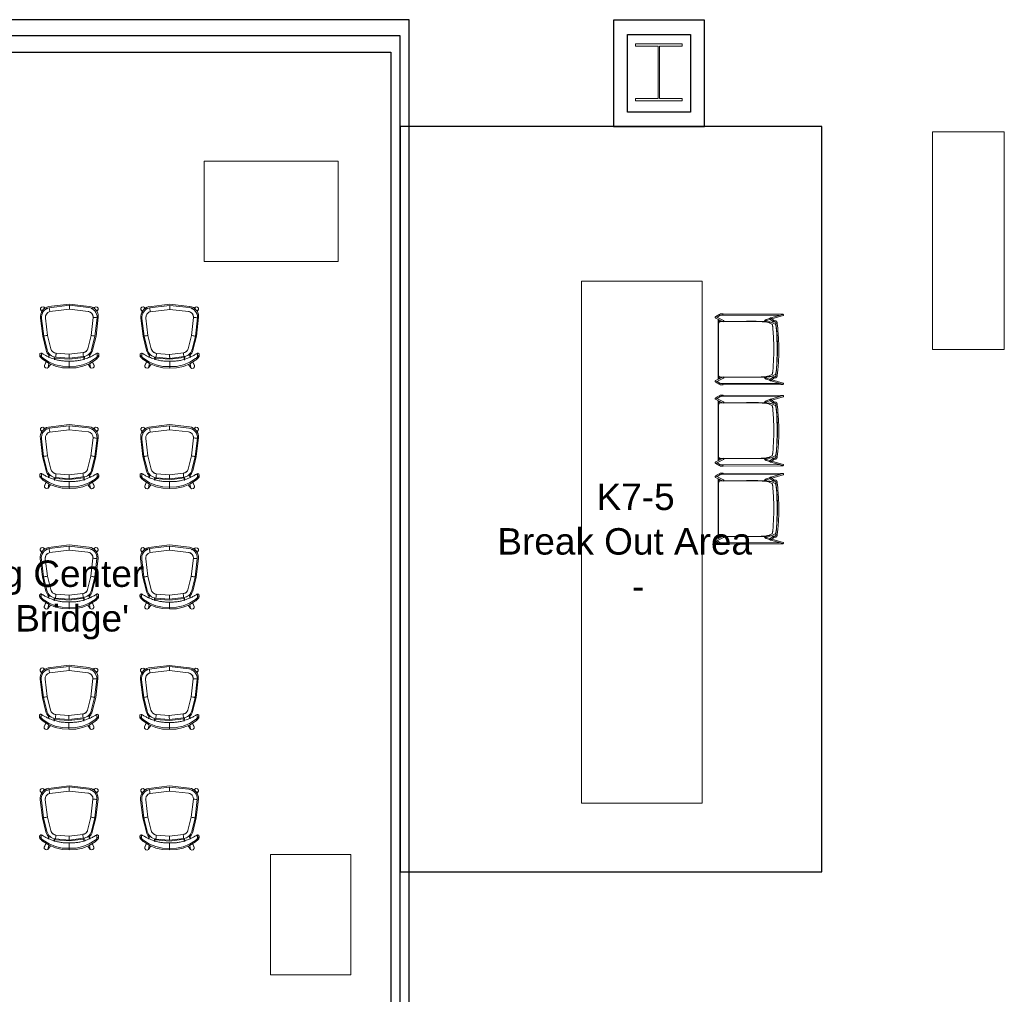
# Model space of a CAD drawing. Header units: inches. Extents: x -1 to 4727, y -3 to 1727.
# Tile 55 of 163: x 2351 to 2645, y 286 to 578. Entities that reach past the tile are written whole.
import ezdxf

# ---------------------------------------------------------------- set-up
doc = ezdxf.new("R2010")
doc.units = ezdxf.units.IN
doc.header["$LTSCALE"] = 42
doc.header["$MEASUREMENT"] = 0
doc.layers.get('0').update_dxf_attribs({"linetype": 'CONTINUOUS'})
for name, color, linetype in [('I-FURN', 8, 'CONTINUOUS'), ('I-FURN-CHAR', 9, 'CONTINUOUS'), ('I-FURN-CONF', 9, 'CONTINUOUS'), ('I-WALL', 8, 'CONTINUOUS'), ('Room Names & IDs', 7, 'CONTINUOUS'), ('S-COLS', 7, 'CONTINUOUS'), ('triLabelLayer', 7, 'CONTINUOUS'), ('triSpaceLayer', 7, 'CONTINUOUS')]:
    doc.layers.add(name, color=color, linetype=linetype)
doc.styles.add('PDF Helvetica', font='Helvetica.ttf')
doc.styles.get("Standard").update_dxf_attribs({"font": 'romans.shx'})

# ---------------------------------------------------------------- blocks, each defined once
blk = doc.blocks.new('Hightower_Alo_Counter_Stool - Hightower_Alo_Counter_Stool-V271-FURNITURE PLAN - FLOOR 09 - EAST')
at = {"lineweight": 9}
for p, q in [((-10.64, 9.41), (-10.64, 8.94)), ((-10.64, 8.94), (-10.55, -8.36)), ((-10.42, 10.05), (-10.52, 9.88)), ((-10.06, 10.69), (-10.42, 10.05)), ((-10.42, 10.05), (-10.14, 9.89)), ((-10.36, 10.01), (-10.42, 10.05)), ((-10.26, 8.94), (-10.36, 8.94)), ((-10.24, 9.95), (-10.33, 9.99)), ((-10.26, 8.94), (-10.26, 9.41)), ((-10.17, -7.92), (-10.26, 8.94)), ((-10.1, 9.86), (-10.24, 9.95)), ((-10.19, 9.7), (-10.1, 9.86)), ((-10.1, 9.86), (-9.73, 10.5)), ((-9.71, 11.05), (-9.71, 11.04)), ((-9.7, 11.02), (-8.58, 8.77)), ((-8.93, 10.31), (-9.36, 11.18)), ((9.02, 10.39), (-9.02, 10.39)), ((-8.24, 8.93), (-8.92, 10.29)), ((-8.8, 10.05), (-8.22, 10.05)), ((-8.35, 8.99), (-8.35, 9.76)), ((-7.77, 10.26), (-7.85, 10.26)), ((7.85, 10.26), (7.77, 10.26)), ((8.22, 10.05), (8.8, 10.05)), ((8.92, 10.29), (8.24, 8.93)), ((8.35, 9.76), (8.35, 8.99)), ((8.58, 8.77), (9.7, 11.02)), ((9.36, 11.18), (8.93, 10.31)), ((9.71, 11.04), (9.71, 11.05)), ((9.73, 10.5), (10.1, 9.86)), ((10.42, 10.05), (10.06, 10.69)), ((10.24, 9.95), (10.1, 9.86)), ((10.1, 9.86), (10.19, 9.7)), ((10.14, 9.89), (10.42, 10.05)), ((10.26, 8.94), (10.17, -7.92)), ((10.33, 9.99), (10.24, 9.95)), ((10.26, 9.41), (10.26, 8.94)), ((10.36, 8.94), (10.26, 8.94)), ((10.42, 10.05), (10.36, 10.01)), ((10.52, 9.88), (10.42, 10.05)), ((10.55, -8.36), (10.64, 8.94)), ((10.64, 8.94), (10.64, 9.41)), ((-9.44, -5.31), (-10.46, -8.92)), ((-10.09, -9.02), (-9.14, -5.63)), ((-9.39, -5.2), (-9.42, -5.27)), ((-8.94, -4.04), (-9.36, -5.18)), ((-9.35, -5.41), (-9.34, -5.42)), ((-9.34, -5.42), (-8.54, -6.31)), ((-9.06, -5.18), (-9.06, -5.16)), ((-8.26, -6.06), (-9.06, -5.17)), ((-9.02, -5.23), (-8.62, -4.16)), ((9.06, -5.17), (8.26, -6.06)), ((8.54, -6.31), (9.34, -5.42)), ((8.62, -4.16), (9.01, -5.22)), ((9.36, -5.18), (8.94, -4.04)), ((9.06, -5.16), (9.06, -5.18)), ((9.14, -5.63), (10.09, -9.02)), ((9.34, -5.42), (9.35, -5.41)), ((9.42, -5.27), (9.39, -5.2)), ((10.46, -8.92), (9.44, -5.31)), ((-8.57, -6.26), (-8.57, -6.27)), ((-8.56, -6.37), (-8.56, -6.4)), ((-8.56, -6.4), (-8.52, -6.77)), ((-8.22, -6.12), (-8.23, -6.11)), ((-8.18, -6.37), (-8.19, -6.33)), ((-8.15, -6.73), (-8.18, -6.37)), ((-7.87, -7.24), (-7.76, -7.25)), ((-7.72, -6.88), (-7.83, -6.87)), ((-7.71, -7.25), (-7.67, -6.88)), ((-7.71, -7.25), (-6.28, -7.4)), ((-7.65, -6.88), (-7.69, -6.88)), ((-7.69, -7.26), (-7.65, -7.26)), ((-6.24, -7.03), (-7.67, -6.88)), ((-7.65, -6.91), (-7.65, -6.99)), ((-7.65, -7.13), (-7.65, -7.17)), ((-7.65, -7.17), (-7.65, -7.21)), ((7.67, -6.88), (6.24, -7.03)), ((6.28, -7.4), (7.71, -7.25)), ((7.69, -6.88), (7.65, -6.88)), ((7.65, -6.99), (7.65, -6.91)), ((7.65, -7.17), (7.65, -7.13)), ((7.65, -7.21), (7.65, -7.17)), ((7.65, -7.26), (7.69, -7.26)), ((7.67, -6.88), (7.71, -7.25)), ((7.83, -6.87), (7.72, -6.88)), ((7.76, -7.25), (7.87, -7.24)), ((8.18, -6.37), (8.15, -6.73)), ((8.19, -6.33), (8.18, -6.37)), ((8.23, -6.11), (8.22, -6.12)), ((8.52, -6.77), (8.56, -6.4)), ((8.56, -6.4), (8.56, -6.37)), ((8.57, -6.27), (8.57, -6.26)), ((-10.14, -9.09), (-10.13, -9.08)), ((10.13, -9.08), (10.14, -9.09))]:
    blk.add_line(p, q, dxfattribs=at)
at = {"lineweight": 9, "flags": 128}
for points in [[(-10.52, 9.88), (-10.54, 9.85), (-10.55, 9.81), (-10.57, 9.78), (-10.58, 9.75), (-10.59, 9.71), (-10.6, 9.67), (-10.61, 9.64), (-10.62, 9.6), (-10.63, 9.56), (-10.63, 9.53), (-10.64, 9.49), (-10.64, 9.45), (-10.64, 9.41), (-10.64, 9.41)], [(-10.26, 9.41), (-10.26, 9.44), (-10.26, 9.46), (-10.26, 9.48), (-10.26, 9.5), (-10.25, 9.53), (-10.25, 9.55), (-10.24, 9.57), (-10.24, 9.59), (-10.23, 9.61), (-10.22, 9.63), (-10.21, 9.65), (-10.2, 9.67), (-10.19, 9.69), (-10.19, 9.7)], [(-9.45, 11.27), (-9.52, 11.3), (-9.58, 11.3), (-9.62, 11.28), (-9.65, 11.27), (-9.67, 11.26), (-9.68, 11.25), (-9.69, 11.23), (-9.7, 11.22), (-9.71, 11.21), (-9.72, 11.2), (-9.73, 11.19), (-9.74, 11.18), (-9.75, 11.17), (-9.76, 11.16), (-9.77, 11.15), (-9.78, 11.13), (-9.79, 11.12), (-9.8, 11.1), (-9.81, 11.09), (-9.82, 11.07), (-9.83, 11.06), (-9.84, 11.04), (-9.85, 11.02), (-9.87, 11), (-9.88, 10.99), (-9.89, 10.97), (-9.9, 10.95), (-9.91, 10.93), (-9.93, 10.91), (-9.94, 10.89), (-9.95, 10.87), (-9.97, 10.85), (-9.98, 10.83), (-9.99, 10.8), (-10, 10.78), (-10.02, 10.76), (-10.03, 10.74), (-10.04, 10.72), (-10.05, 10.69), (-10.06, 10.69)], [(-9.58, 10.76), (-9.59, 10.74), (-9.6, 10.73), (-9.61, 10.71), (-9.62, 10.69), (-9.64, 10.67), (-9.65, 10.65), (-9.66, 10.63), (-9.67, 10.61), (-9.68, 10.59), (-9.7, 10.57), (-9.71, 10.55), (-9.72, 10.52), (-9.73, 10.5)], [(-9.45, 11.27), (-9.38, 11.22), (-9.36, 11.17)], [(-8.34, 9.02), (-8.34, 9.02), (-8.34, 9.02), (-8.33, 9.02), (-8.33, 9.02), (-8.32, 9.02), (-8.32, 9.02), (-8.31, 9.02), (-8.3, 9.02), (-8.3, 9.02)], [(-8.28, 9.76), (-8.28, 8.18), (-8.28, 6.61)], [(8.28, 6.61), (8.28, 8.18), (8.28, 9.76)], [(8.34, 9.02), (8.34, 9.02), (8.34, 9.02), (8.33, 9.02), (8.33, 9.02), (8.32, 9.02), (8.32, 9.02), (8.31, 9.02), (8.3, 9.02), (8.3, 9.02)], [(9.45, 11.27), (9.38, 11.22), (9.36, 11.17)], [(9.45, 11.27), (9.52, 11.3), (9.58, 11.3), (9.62, 11.28), (9.65, 11.27), (9.67, 11.26), (9.68, 11.25), (9.69, 11.23), (9.7, 11.22), (9.71, 11.21), (9.72, 11.2), (9.73, 11.19), (9.74, 11.18), (9.75, 11.17), (9.76, 11.16), (9.77, 11.15), (9.78, 11.13), (9.79, 11.12), (9.8, 11.1), (9.81, 11.09), (9.82, 11.07), (9.83, 11.06), (9.84, 11.04), (9.85, 11.02), (9.87, 11), (9.88, 10.99), (9.89, 10.97), (9.9, 10.95), (9.91, 10.93), (9.93, 10.91), (9.94, 10.89), (9.95, 10.87), (9.97, 10.85), (9.98, 10.83), (9.99, 10.8), (10, 10.78), (10.02, 10.76), (10.03, 10.74), (10.04, 10.72), (10.05, 10.69), (10.06, 10.69)], [(9.58, 10.76), (9.59, 10.74), (9.6, 10.73), (9.61, 10.71), (9.62, 10.69), (9.64, 10.67), (9.65, 10.65), (9.66, 10.63), (9.67, 10.61), (9.68, 10.59), (9.7, 10.57), (9.71, 10.55), (9.72, 10.52), (9.73, 10.5)], [(10.19, 9.7), (10.2, 9.68), (10.21, 9.66), (10.22, 9.64), (10.23, 9.61), (10.24, 9.59), (10.24, 9.57), (10.25, 9.55), (10.25, 9.53), (10.26, 9.51), (10.26, 9.48), (10.26, 9.46), (10.26, 9.44), (10.26, 9.42), (10.26, 9.41)], [(10.64, 9.41), (10.64, 9.45), (10.64, 9.49), (10.63, 9.53), (10.63, 9.56), (10.62, 9.6), (10.61, 9.64), (10.6, 9.67), (10.59, 9.71), (10.58, 9.74), (10.57, 9.78), (10.55, 9.81), (10.54, 9.85), (10.52, 9.88), (10.52, 9.88)], [(-8.58, 8.77), (-8.54, 8.72), (-8.51, 8.7), (-8.49, 8.68), (-8.47, 8.67), (-8.46, 8.67), (-8.45, 8.66), (-8.44, 8.66), (-8.43, 8.66), (-8.42, 8.66), (-8.41, 8.65), (-8.4, 8.65), (-8.39, 8.65), (-8.38, 8.65), (-8.37, 8.65), (-8.35, 8.65), (-8.34, 8.64), (-8.33, 8.64), (-8.32, 8.64), (-8.31, 8.64), (-8.3, 8.64)], [(-8.37, -0.49), (-8.37, 1.87), (-8.36, 4.24), (-8.36, 6.61)], [(-8.36, 6.61), (-8.35, 8.18), (-8.35, 8.65)], [(-8.28, 6.61), (-8.29, 4.22), (-8.3, 1.84), (-8.3, -0.54)], [(8.3, -0.54), (8.3, 1.84), (8.29, 4.22), (8.28, 6.61)], [(8.58, 8.77), (8.54, 8.72), (8.51, 8.7), (8.49, 8.68), (8.47, 8.67), (8.46, 8.67), (8.45, 8.66), (8.44, 8.66), (8.43, 8.66), (8.42, 8.66), (8.41, 8.65), (8.4, 8.65), (8.39, 8.65), (8.38, 8.65), (8.37, 8.65), (8.35, 8.65), (8.34, 8.64), (8.33, 8.64), (8.32, 8.64), (8.31, 8.64), (8.3, 8.64)], [(8.35, 8.65), (8.35, 8.18), (8.36, 6.61)], [(8.36, 6.61), (8.36, 4.24), (8.37, 1.87), (8.37, -0.49)], [(-9.21, -5.1), (-9.31, -5.12), (-9.36, -5.16), (-9.38, -5.2), (-9.39, -5.2)], [(-9.21, -5.1), (-9.12, -5.12), (-9.07, -5.16), (-9.06, -5.16)], [(-8.31, -3.38), (-8.35, -3.4), (-8.39, -3.42), (-8.43, -3.44), (-8.47, -3.46), (-8.51, -3.49), (-8.55, -3.52), (-8.59, -3.55), (-8.62, -3.58), (-8.66, -3.61), (-8.69, -3.64), (-8.72, -3.68), (-8.75, -3.71), (-8.78, -3.75), (-8.81, -3.79), (-8.84, -3.83), (-8.86, -3.87), (-8.88, -3.91), (-8.9, -3.95), (-8.92, -3.99), (-8.94, -4.03), (-8.94, -4.04)], [(-8.62, -4.16), (-8.61, -4.13), (-8.6, -4.1), (-8.58, -4.07), (-8.57, -4.04), (-8.55, -4.02), (-8.53, -3.99), (-8.51, -3.96), (-8.49, -3.93), (-8.47, -3.91), (-8.45, -3.88), (-8.43, -3.86), (-8.4, -3.84), (-8.38, -3.82), (-8.35, -3.8), (-8.32, -3.78), (-8.3, -3.76)], [(8.29, -3.75), (8.32, -3.77), (8.34, -3.79), (8.37, -3.81), (8.4, -3.83), (8.42, -3.86), (8.44, -3.88), (8.47, -3.9), (8.49, -3.93), (8.51, -3.95), (8.53, -3.98), (8.55, -4.01), (8.56, -4.04), (8.58, -4.07), (8.59, -4.1), (8.61, -4.13), (8.62, -4.16), (8.62, -4.16)], [(8.94, -4.04), (8.93, -4), (8.91, -3.96), (8.89, -3.92), (8.87, -3.87), (8.84, -3.83), (8.82, -3.8), (8.79, -3.76), (8.76, -3.72), (8.73, -3.68), (8.7, -3.65), (8.67, -3.62), (8.63, -3.58), (8.6, -3.55), (8.56, -3.52), (8.52, -3.5), (8.48, -3.47), (8.44, -3.44), (8.4, -3.42), (8.36, -3.4), (8.32, -3.38)], [(9.21, -5.1), (9.12, -5.12), (9.07, -5.16), (9.06, -5.16)], [(9.21, -5.1), (9.31, -5.12), (9.36, -5.16), (9.38, -5.2), (9.39, -5.2)], [(-10.29, -9.17), (-10.36, -9.16), (-10.41, -9.13), (-10.44, -9.1), (-10.46, -9.08), (-10.47, -9.06), (-10.48, -9.04), (-10.48, -9.02), (-10.49, -9.01), (-10.49, -8.99), (-10.5, -8.98), (-10.5, -8.97), (-10.5, -8.95), (-10.51, -8.94), (-10.51, -8.92), (-10.51, -8.9), (-10.52, -8.89), (-10.52, -8.87), (-10.52, -8.85), (-10.52, -8.83), (-10.52, -8.81), (-10.53, -8.79), (-10.53, -8.77), (-10.53, -8.75), (-10.53, -8.73), (-10.53, -8.71), (-10.54, -8.69), (-10.54, -8.66), (-10.54, -8.64), (-10.54, -8.62), (-10.54, -8.59), (-10.54, -8.57), (-10.54, -8.54), (-10.54, -8.52), (-10.54, -8.49), (-10.54, -8.47), (-10.55, -8.44), (-10.55, -8.42), (-10.55, -8.39), (-10.55, -8.37), (-10.55, -8.36)], [(-8.57, -6.25), (-8.57, -6.26), (-8.57, -6.26), (-8.57, -6.27), (-8.57, -6.28), (-8.57, -6.29), (-8.57, -6.31), (-8.56, -6.32), (-8.56, -6.34), (-8.56, -6.36), (-8.56, -6.37)], [(-8.52, -6.77), (-8.52, -6.79), (-8.51, -6.82), (-8.5, -6.84), (-8.49, -6.87), (-8.48, -6.89), (-8.47, -6.92), (-8.46, -6.94), (-8.45, -6.96), (-8.43, -6.98), (-8.41, -7), (-8.4, -7.02), (-8.38, -7.03), (-8.36, -7.05), (-8.34, -7.07), (-8.32, -7.08), (-8.3, -7.1), (-8.28, -7.11), (-8.26, -7.12), (-8.23, -7.14), (-8.21, -7.15), (-8.19, -7.16), (-8.16, -7.17), (-8.14, -7.18), (-8.11, -7.19), (-8.09, -7.2), (-8.06, -7.2), (-8.04, -7.21), (-8.01, -7.22), (-7.98, -7.22), (-7.96, -7.23), (-7.93, -7.23), (-7.9, -7.24), (-7.88, -7.24), (-7.87, -7.24)], [(-8.22, -6.12), (-8.22, -6.14), (-8.21, -6.16), (-8.21, -6.17), (-8.2, -6.19), (-8.2, -6.21), (-8.2, -6.23), (-8.2, -6.24), (-8.19, -6.26), (-8.19, -6.28), (-8.19, -6.31), (-8.19, -6.33), (-8.19, -6.33)], [(-8.15, -6.73), (-8.15, -6.73), (-8.15, -6.73), (-8.15, -6.73), (-8.15, -6.73), (-8.14, -6.74), (-8.14, -6.74), (-8.14, -6.74), (-8.14, -6.75), (-8.13, -6.75), (-8.13, -6.75), (-8.12, -6.76), (-8.12, -6.77), (-8.11, -6.77), (-8.1, -6.78), (-8.09, -6.78), (-8.08, -6.79), (-8.07, -6.8), (-8.06, -6.8), (-8.05, -6.81), (-8.04, -6.81), (-8.02, -6.82), (-8.01, -6.83), (-8, -6.83), (-7.98, -6.84), (-7.96, -6.84), (-7.95, -6.85), (-7.93, -6.85), (-7.91, -6.85), (-7.9, -6.86), (-7.88, -6.86), (-7.86, -6.86), (-7.84, -6.87), (-7.83, -6.87)], [(-7.76, -7.25), (-7.74, -7.25), (-7.73, -7.25), (-7.71, -7.26), (-7.7, -7.26), (-7.69, -7.26)], [(-7.72, -6.88), (-7.71, -6.88), (-7.7, -6.88), (-7.7, -6.88), (-7.69, -6.88), (-7.69, -6.88)], [(-6.28, -7.4), (-3.88, -7.6), (-1.48, -7.71), (0.93, -7.72), (3.33, -7.64), (5.74, -7.46), (6.28, -7.4)], [(6.24, -7.03), (3.86, -7.23), (1.47, -7.34), (-0.92, -7.35), (-3.31, -7.26), (-5.7, -7.08), (-6.24, -7.03)], [(7.72, -6.88), (7.71, -6.88), (7.7, -6.88), (7.7, -6.88), (7.69, -6.88), (7.69, -6.88)], [(7.76, -7.25), (7.74, -7.25), (7.73, -7.25), (7.71, -7.26), (7.7, -7.26), (7.69, -7.26)], [(8.15, -6.73), (8.15, -6.73), (8.15, -6.73), (8.15, -6.73), (8.15, -6.73), (8.14, -6.74), (8.14, -6.74), (8.14, -6.74), (8.14, -6.75), (8.13, -6.75), (8.13, -6.75), (8.12, -6.76), (8.12, -6.77), (8.11, -6.77), (8.1, -6.78), (8.09, -6.78), (8.08, -6.79), (8.07, -6.8), (8.06, -6.8), (8.05, -6.81), (8.04, -6.81), (8.02, -6.82), (8.01, -6.83), (8, -6.83), (7.98, -6.84), (7.96, -6.84), (7.95, -6.85), (7.93, -6.85), (7.91, -6.85), (7.9, -6.86), (7.88, -6.86), (7.86, -6.86), (7.84, -6.87), (7.83, -6.87)], [(8.52, -6.77), (8.52, -6.79), (8.51, -6.82), (8.5, -6.84), (8.49, -6.87), (8.48, -6.89), (8.47, -6.92), (8.46, -6.94), (8.45, -6.96), (8.43, -6.98), (8.41, -7), (8.4, -7.02), (8.38, -7.03), (8.36, -7.05), (8.34, -7.07), (8.32, -7.08), (8.3, -7.1), (8.28, -7.11), (8.26, -7.12), (8.23, -7.14), (8.21, -7.15), (8.19, -7.16), (8.16, -7.17), (8.14, -7.18), (8.11, -7.19), (8.09, -7.2), (8.06, -7.2), (8.04, -7.21), (8.01, -7.22), (7.98, -7.22), (7.96, -7.23), (7.93, -7.23), (7.9, -7.24), (7.88, -7.24), (7.87, -7.24)], [(8.22, -6.12), (8.22, -6.14), (8.21, -6.16), (8.21, -6.17), (8.2, -6.19), (8.2, -6.21), (8.2, -6.23), (8.2, -6.24), (8.19, -6.26), (8.19, -6.28), (8.19, -6.31), (8.19, -6.33), (8.19, -6.33)], [(8.57, -6.25), (8.57, -6.26), (8.57, -6.26), (8.57, -6.27), (8.57, -6.28), (8.57, -6.29), (8.57, -6.31), (8.56, -6.32), (8.56, -6.34), (8.56, -6.36), (8.56, -6.37)], [(10.29, -9.17), (10.36, -9.16), (10.41, -9.13), (10.44, -9.1), (10.46, -9.08), (10.47, -9.06), (10.48, -9.04), (10.48, -9.02), (10.49, -9.01), (10.49, -8.99), (10.5, -8.98), (10.5, -8.97), (10.5, -8.95), (10.51, -8.94), (10.51, -8.92), (10.51, -8.9), (10.52, -8.89), (10.52, -8.87), (10.52, -8.85), (10.52, -8.83), (10.52, -8.81), (10.53, -8.79), (10.53, -8.77), (10.53, -8.75), (10.53, -8.73), (10.53, -8.71), (10.54, -8.69), (10.54, -8.66), (10.54, -8.64), (10.54, -8.62), (10.54, -8.59), (10.54, -8.57), (10.54, -8.54), (10.54, -8.52), (10.54, -8.49), (10.54, -8.47), (10.55, -8.44), (10.55, -8.42), (10.55, -8.39), (10.55, -8.37), (10.55, -8.36)], [(-10.29, -9.17), (-10.22, -9.16), (-10.17, -9.13), (-10.14, -9.1), (-10.14, -9.09)], [(10.29, -9.17), (10.22, -9.16), (10.17, -9.13), (10.14, -9.1), (10.14, -9.09)]]:
    blk.add_lwpolyline(points, dxfattribs=at)
at = {"lineweight": 9}
for centre, major_axis, ratio, start_param, end_param in [((-10.45, 8.94), (0.187, 0.001), 0.000559, 3.141593, 3.245089), ((-10.45, 8.94), (0.187, 0.001), 0.000559, 3.768688, 4.292287), ((-10.45, 8.94), (0.187, 0.001), 0.000559, 5.077685, 5.339484), ((-10.45, 8.94), (0.187, 0.001), 0.000559, 6.124882, 6.386682), ((-9.53, 11.1), (0.177, 0.061), 0.992906, 1.505118, 2.814115), ((-9.53, 11.1), (0.168, 0.084), 0.994858, 2.156432, 2.68003), ((-9.53, 11.1), (0.168, 0.084), 0.994858, 2.68003, 3.203629), ((-9.53, 11.1), (0.177, 0.061), 0.992906, 3.075914, 3.337714), ((-9.53, 11.1), (0.168, 0.084), 0.994858, 0.323836, 1.632833), ((9.53, 11.1), (-0.168, 0.084), 0.994858, 4.650352, 5.69755), ((9.53, 11.1), (-0.177, 0.061), 0.992906, 3.46907, 4.778067), ((9.53, 11.1), (-0.168, 0.084), 0.994858, 3.603155, 4.126754), ((9.53, 11.1), (-0.168, 0.084), 0.994858, 3.079556, 3.603155), ((9.53, 11.1), (-0.177, 0.061), 0.992906, 2.945472, 3.207271), ((10.45, 8.94), (-0.187, 0.001), 0.000559, 6.179689, 6.441488), ((10.45, 8.94), (-0.187, 0.001), 0.000559, 0.943701, 1.2055), ((10.45, 8.94), (-0.187, 0.001), 0.000559, 1.990899, 2.514497), ((10.45, 8.94), (-0.187, 0.001), 0.000559, 3.038096, 3.141593), ((-9.26, -5.36), (-0.18, 0.051), 0.988411, 0.010163, 0.271962), ((-9.26, -5.36), (-0.18, 0.051), 0.988411, 0.271962, 1.842759), ((-9.26, -5.36), (-0.165, 0.089), 0.989077, 5.999821, 6.52342), ((-9.26, -5.36), (-0.18, 0.051), 0.988411, 5.769749, 6.283185), ((-9.2, -5.3), (0.139, 0.125), 0.993857, 0.055785, 2.411979), ((-9.2, -5.3), (0.139, 0.125), 0.993857, 2.411979, 3.197377), ((-9.2, -5.3), (0.142, 0.122), 0.994097, 2.952676, 3.214475), ((9.2, -5.3), (-0.139, 0.125), 0.993857, 3.871206, 6.227401), ((9.26, -5.36), (0.18, 0.051), 0.988411, 4.440427, 6.011223), ((9.2, -5.3), (-0.139, 0.125), 0.993857, 3.085808, 3.871206), ((9.2, -5.3), (-0.142, 0.122), 0.994097, 3.06871, 3.330509), ((9.26, -5.36), (0.165, 0.089), 0.989077, 6.042951, 6.56655), ((9.26, -5.36), (0.18, 0.051), 0.988411, 0, 0.513436), ((9.26, -5.36), (0.18, 0.051), 0.988411, 6.011223, 6.273022), ((-8.4, -6.18), (0.139, 0.125), 0.993857, 0, 2.411979), ((-8.4, -6.18), (0.139, 0.125), 0.993857, 2.411979, 3.141593), ((-8.4, -6.18), (0.173, 0.073), 0.988515, 2.998862, 3.52246), ((-8.37, -6.38), (0.187, 0.017), 0.830705, 1.987348, 3.296345), ((-8.37, -6.38), (0.187, 0.019), 0.830378, 6.200126, 9.341719), ((-8.37, -6.38), (0.187, 0.019), 0.830378, 3.058533, 3.320333), ((-8.37, -6.38), (0.187, 0.017), 0.830705, 5.914339, 7.223336), ((-8.4, -6.18), (0.139, 0.125), 0.993857, 5.553572, 6.077171), ((-8.4, -6.18), (0.173, 0.073), 0.988515, 5.616855, 6.140454), ((-8.4, -6.18), (0.139, 0.125), 0.993857, 5.291773, 5.553572), ((-8.37, -6.38), (0.187, 0.019), 0.830378, 5.938327, 6.200126), ((8.37, -6.38), (-0.187, 0.017), 0.830705, 5.343034, 6.652031), ((8.37, -6.38), (-0.187, 0.019), 0.830378, 3.224652, 6.366245), ((8.37, -6.38), (-0.187, 0.019), 0.830378, 0.083059, 0.344859), ((8.4, -6.18), (-0.139, 0.125), 0.993857, 3.871206, 7.012799), ((8.4, -6.18), (-0.173, 0.073), 0.988515, 0.142731, 0.66633), ((8.4, -6.18), (-0.139, 0.125), 0.993857, 0.729613, 0.991413), ((8.37, -6.38), (-0.187, 0.017), 0.830705, 2.98684, 4.295837), ((8.4, -6.18), (-0.139, 0.125), 0.993857, 3.141593, 3.871206), ((8.37, -6.38), (-0.187, 0.019), 0.830378, 2.962853, 3.224652), ((-10.27, -8.97), (-0.18, 0.051), 0.988411, 0.010163, 0.271962), ((-10.27, -8.97), (-0.18, 0.051), 0.988411, 0.271962, 1.05736), ((-10.27, -8.97), (-0.147, 0.116), 0.986456, 1.466745, 1.728545), ((-10.27, -8.97), (-0.18, 0.051), 0.988411, 1.31916, 3.151756), ((-10.27, -8.97), (-0.147, 0.116), 0.986456, 3.037542, 3.141593), ((10.27, -8.97), (0.18, 0.051), 0.988411, 3.13143, 4.440427), ((10.27, -8.97), (0.147, 0.116), 0.986456, 3.141593, 3.245644), ((10.27, -8.97), (0.147, 0.116), 0.986456, 4.023404, 4.031042), ((10.27, -8.97), (0.18, 0.051), 0.988411, 4.702226, 5.225825), ((10.27, -8.97), (0.147, 0.116), 0.986456, 4.554641, 4.81644), ((10.27, -8.97), (0.18, 0.051), 0.988411, 5.487624, 6.011223), ((10.27, -8.97), (0.18, 0.051), 0.988411, 6.011223, 6.273022)]:
    blk.add_ellipse(centre, major_axis=major_axis, ratio=ratio, start_param=start_param, end_param=end_param, dxfattribs=at)
for points, knots in [([(-9.02, 10.39), (-9.02, 10.39), (-9.02, 10.39), (-9.02, 10.39), (-9.02, 10.39), (-9.01, 10.39), (-9.01, 10.38), (-9, 10.38), (-9, 10.38), (-8.99, 10.37), (-8.98, 10.37), (-8.98, 10.36), (-8.97, 10.36), (-8.96, 10.35), (-8.96, 10.34), (-8.95, 10.34), (-8.94, 10.33), (-8.94, 10.32), (-8.93, 10.31), (-8.93, 10.31), (-8.92, 10.3), (-8.92, 10.29), (-8.91, 10.28), (-8.91, 10.27), (-8.9, 10.26), (-8.9, 10.25), (-8.9, 10.25)], [0, 0, 0, 0, 0.0357143, 0.0714286, 0.1071429, 0.1339286, 0.1607143, 0.2142857, 0.25, 0.2767857, 0.3035714, 0.3571429, 0.3928571, 0.4285714, 0.4642857, 0.5, 0.5357143, 0.5714286, 0.6071429, 0.6428571, 0.6785714, 0.7142857, 0.75, 0.7857143, 0.8214286, 0.8571429, 0.8571429, 0.8571429, 0.8571429]), ([(-8.35, 9.76), (-8.35, 9.84), (-8.32, 9.95), (-8.24, 10.08), (-8.15, 10.17), (-8.01, 10.24), (-7.9, 10.26), (-7.85, 10.26)], [0, 0, 0, 0, 0.285714, 0.428571, 0.571429, 0.785714, 1, 1, 1, 1]), ([(-7.77, 10.26), (-7.85, 10.26), (-7.96, 10.24), (-8.09, 10.16), (-8.18, 10.06), (-8.26, 9.93), (-8.28, 9.82), (-8.28, 9.76)], [0, 0, 0, 0, 0.285714, 0.428571, 0.571429, 0.785714, 1, 1, 1, 1]), ([(8.28, 9.76), (8.28, 9.84), (8.25, 9.95), (8.17, 10.08), (8.08, 10.17), (7.94, 10.24), (7.83, 10.26), (7.77, 10.26)], [0, 0, 0, 0, 0.285714, 0.428571, 0.571429, 0.785714, 1, 1, 1, 1]), ([(7.85, 10.26), (7.92, 10.26), (8.03, 10.24), (8.16, 10.16), (8.25, 10.06), (8.33, 9.93), (8.35, 9.82), (8.35, 9.76)], [0, 0, 0, 0, 0.285714, 0.428571, 0.571429, 0.785714, 1, 1, 1, 1]), ([(8.9, 10.25), (8.9, 10.25), (8.9, 10.26), (8.91, 10.27), (8.91, 10.28), (8.92, 10.29), (8.92, 10.3), (8.93, 10.31), (8.93, 10.31), (8.94, 10.32), (8.94, 10.33), (8.95, 10.34), (8.96, 10.34), (8.96, 10.35), (8.97, 10.35), (8.97, 10.36), (8.98, 10.36), (8.98, 10.37), (8.99, 10.37), (8.99, 10.37), (9, 10.38), (9.01, 10.38), (9.01, 10.39), (9.02, 10.39), (9.02, 10.39), (9.02, 10.39), (9.02, 10.39)], [0.1428571, 0.1428571, 0.1428571, 0.1428571, 0.1785714, 0.2142857, 0.25, 0.2857143, 0.3214286, 0.3571429, 0.3928571, 0.4285714, 0.4642857, 0.5, 0.5357143, 0.5714286, 0.5982143, 0.625, 0.6517857, 0.6785714, 0.7053571, 0.7321429, 0.7857143, 0.8392857, 0.8660714, 0.8928571, 0.9464286, 1, 1, 1, 1]), ([(-8.09, -5.42), (-8.11, -5.36), (-8.14, -5.24), (-8.18, -4.98), (-8.22, -4.66), (-8.27, -4.16), (-8.31, -3.47), (-8.34, -2.74), (-8.36, -2.02), (-8.37, -1.27), (-8.37, -0.75), (-8.37, -0.49)], [-1, -1, -1, -1, -0.861111, -0.791667, -0.722222, -0.583333, -0.444444, -0.333333, -0.222222, -0.111111, 0, 0, 0, 0]), ([(8.37, -0.49), (8.37, -0.82), (8.37, -1.3), (8.36, -1.93), (8.35, -2.54), (8.32, -3.26), (8.28, -3.97), (8.24, -4.53), (8.19, -4.94), (8.14, -5.25), (8.1, -5.37), (8.09, -5.42)], [-1, -1, -1, -1, -0.861111, -0.791667, -0.722222, -0.583333, -0.444444, -0.333333, -0.222222, -0.111111, 0, 0, 0, 0]), ([(-6.56, -5.93), (-5.25, -6.05), (-2.63, -6.22), (1.75, -6.26), (4.81, -6.09), (6.56, -5.93)], [-1, -1, -1, -1, -0.7, -0.4, 0, 0, 0, 0]), ([(6.56, -6.95), (5.25, -7.07), (2.63, -7.23), (-1.75, -7.27), (-4.81, -7.11), (-6.56, -6.95)], [-1, -1, -1, -1, -0.7, -0.4, 0, 0, 0, 0])]:
    blk.add_open_spline(points, degree=3, knots=knots, dxfattribs=at)
for points in [[(-7.85, 10.26), (-7.82, 10.26), (-7.8, 10.26), (-7.77, 10.26)], [(0, 10.26), (-0.86, 10.26), (-2.59, 10.26), (-5.18, 10.26), (-6.91, 10.26), (-7.77, 10.26)], [(7.77, 10.26), (6.91, 10.26), (5.18, 10.26), (2.59, 10.26), (0.86, 10.26), (0, 10.26)], [(7.77, 10.26), (7.8, 10.26), (7.82, 10.26), (7.85, 10.26)], [(-8.3, -0.54), (-8.3, -0.77), (-8.3, -1.22), (-8.29, -1.89), (-8.27, -2.52), (-8.24, -3.09), (-8.21, -3.58), (-8.17, -3.98), (-8.12, -4.27), (-8.09, -4.39), (-8.07, -4.42)], [(8.07, -4.42), (8.09, -4.39), (8.12, -4.27), (8.17, -3.98), (8.21, -3.58), (8.24, -3.09), (8.27, -2.52), (8.29, -1.89), (8.3, -1.22), (8.3, -0.77), (8.3, -0.54)], [(-9.36, -5.17), (-9.36, -5.17), (-9.35, -5.16), (-9.35, -5.16), (-9.34, -5.16), (-9.34, -5.15), (-9.34, -5.15)], [(-9.32, -5.13), (-9.32, -5.13), (-9.31, -5.13), (-9.3, -5.12), (-9.29, -5.12)], [(-9.29, -5.12), (-9.28, -5.11), (-9.26, -5.11), (-9.23, -5.1), (-9.22, -5.1)], [(-9.22, -5.1), (-9.21, -5.1), (-9.19, -5.1), (-9.18, -5.1)], [(-7.53, -6.71), (-7.59, -6.57), (-7.71, -6.28), (-7.9, -5.85), (-8.02, -5.56), (-8.09, -5.42)], [(-8.07, -4.42), (-8.01, -4.57), (-7.89, -4.85), (-7.71, -5.27), (-7.59, -5.55), (-7.53, -5.69)], [(-7.53, -5.69), (-7.52, -5.71), (-7.49, -5.74), (-7.38, -5.78), (-7.23, -5.83), (-7.03, -5.87), (-6.8, -5.91), (-6.64, -5.92), (-6.56, -5.93)], [(6.56, -5.93), (6.64, -5.92), (6.8, -5.91), (7.03, -5.87), (7.23, -5.83), (7.38, -5.78), (7.49, -5.74), (7.52, -5.71), (7.53, -5.69)], [(7.53, -5.69), (7.59, -5.55), (7.71, -5.27), (7.89, -4.85), (8.01, -4.57), (8.07, -4.42)], [(8.09, -5.42), (8.02, -5.56), (7.9, -5.85), (7.71, -6.28), (7.59, -6.57), (7.53, -6.71)], [(9.18, -5.1), (9.19, -5.1), (9.21, -5.1), (9.22, -5.1)], [(9.22, -5.1), (9.23, -5.1), (9.26, -5.11), (9.28, -5.11), (9.29, -5.12)], [(9.29, -5.12), (9.3, -5.12), (9.31, -5.13), (9.32, -5.13), (9.32, -5.13)], [(9.34, -5.15), (9.34, -5.15), (9.34, -5.16), (9.35, -5.16), (9.35, -5.16), (9.36, -5.17), (9.36, -5.17)], [(-6.56, -6.95), (-6.64, -6.94), (-6.8, -6.92), (-7.03, -6.89), (-7.23, -6.84), (-7.38, -6.8), (-7.49, -6.75), (-7.52, -6.72), (-7.53, -6.71)], [(7.53, -6.71), (7.52, -6.72), (7.49, -6.75), (7.38, -6.8), (7.23, -6.84), (7.03, -6.89), (6.8, -6.92), (6.64, -6.94), (6.56, -6.95)]]:
    blk.add_open_spline(points, degree=3, dxfattribs=at)
blk = doc.blocks.new('Credenza - Generic - Single Salamander 2-21_5_ deep-5351222-FURNITURE PLAN - FLOOR 09 - EAST')
at = {"lineweight": 9}
for p, q in [((-32.5, 19.5), (-32.5, -2)), ((32.5, 19.5), (-32.5, 19.5)), ((32.5, 19.5), (-32.5, 19.5)), ((-32.5, 19.5), (-32.5, -2)), ((32.5, -2), (32.5, 19.5)), ((32.5, -2), (32.5, 19.5)), ((-32.5, -2), (32.5, -2)), ((-32.5, -2), (32.5, -2))]:
    blk.add_line(p, q, dxfattribs=at)
blk = doc.blocks.new('Credenza - Generic - LT01-7190343-FURNITURE PLAN - FLOOR 09 - EAST')
at = {"lineweight": 9}
for p, q in [((-20, -28), (-20, 2)), ((-20, 2), (20, 2)), ((-20, 2), (-20, -28)), ((20, 2), (-20, 2)), ((20, 2), (20, -28)), ((20, -28), (20, 2)), ((20, -28), (-20, -28)), ((-20, -28), (20, -28))]:
    blk.add_line(p, q, dxfattribs=at)
blk = doc.blocks.new('Credenza - Generic - LT02-5764839-FURNITURE PLAN - FLOOR 09 - EAST')
at = {"lineweight": 9}
for p, q in [((-18, 22), (-18, -2)), ((18, 22), (-18, 22)), ((18, 22), (-18, 22)), ((-18, 22), (-18, -2)), ((18, -2), (18, 22)), ((18, -2), (18, 22)), ((-18, -2), (18, -2)), ((-18, -2), (18, -2))]:
    blk.add_line(p, q, dxfattribs=at)
blk = doc.blocks.new('Bernhardt_Design-Chair-Guest-Queue _1_ - Queue 1037A-V254-FURNITURE PLAN - FLOOR 09 - WEST')
at = {"lineweight": 9}
for p, q in [((-6.32, 9.42), (-5.59, 8.41)), ((-6.32, 9.42), (-6.09, 8.19)), ((0, 9.09), (0, 9.52)), ((0, 7.46), (0, 9.09)), ((5.57, 8.39), (6.32, 9.42)), ((6.08, 8.16), (6.32, 9.42)), ((-8.82, 5.92), (-8.82, 5.46)), ((-8.81, 5.81), (-8.8, 6.1)), ((-8.8, 6.1), (-8.8, 5.65)), ((-8.33, 5.09), (-8.33, 6.18)), ((-7.42, 8.82), (-6.96, 7.77)), ((-7.41, 8.79), (-6.92, 7.67)), ((-7.39, 8.76), (-7.41, 8.79)), ((-6.92, 7.67), (-7.41, 8.79)), ((-6.27, 6.18), (-6.14, 5.88)), ((-6.16, 5.93), (-6.27, 6.18)), ((-6.19, 6.35), (-6.12, 5.84)), ((-6.13, 5.85), (-6.17, 6.22)), ((-6.13, 6.24), (-5.94, 5.7)), ((-4.5, 6.3), (-4.46, 6.87)), ((-4.46, 6.87), (-4.38, 6.71)), ((-4.45, 6.85), (-4.37, 6.7)), ((-4.43, 7.11), (-4.35, 6.61)), ((-4.38, 6.71), (-4.4, 6.89)), ((-4.35, 6.36), (0, 6.9)), ((-4.21, 6.1), (0, 6.62)), ((0, 6.9), (4.19, 6.58)), ((0, 6.62), (4.05, 6.31)), ((4.35, 6.61), (4.43, 7.11)), ((4.37, 6.7), (4.45, 6.85)), ((4.4, 6.89), (4.38, 6.71)), ((4.38, 6.71), (4.46, 6.87)), ((4.46, 6.87), (4.5, 6.3)), ((5.94, 5.7), (6.13, 6.24)), ((6.12, 5.84), (6.19, 6.35)), ((6.17, 6.22), (6.13, 5.85)), ((6.14, 5.88), (6.27, 6.17)), ((6.27, 6.18), (6.16, 5.93)), ((7.41, 8.79), (6.9, 7.64)), ((6.91, 7.63), (7.41, 8.79)), ((6.96, 7.77), (7.42, 8.82)), ((7.3, 8.57), (7.41, 8.79)), ((7.41, 8.79), (7.39, 8.76)), ((8.33, 5.09), (8.33, 6.18)), ((8.8, 6.05), (8.82, 5.76)), ((8.8, 6.05), (8.8, 5.64)), ((-7.97, 0), (-6.93, 4.2)), ((-7.66, -0.01), (-6.66, 4.05)), ((-5.5, 3.77), (-6.49, -0.22)), ((-5.5, 3.77), (-6.49, -0.22)), ((-6.15, 5.88), (-6.11, 5.8)), ((0.03, 5.43), (-4.1, 4.92)), ((0.03, 5.43), (-4.1, 4.92)), ((3.95, 5.13), (0.03, 5.43)), ((3.95, 5.13), (0.03, 5.43)), ((6.5, -0.23), (5.5, 3.78)), ((6.5, -0.23), (5.5, 3.78)), ((6.11, 5.8), (6.15, 5.88)), ((6.65, 4.06), (7.67, -0.01)), ((6.92, 4.21), (7.97, 0)), ((8.83, 5.46), (8.83, 5.86)), ((7.97, 0), (8.64, -5.41)), ((-8.63, -5.67), (-7.97, 0)), ((-8.3, -5.5), (-7.66, -0.01)), ((-6.49, -0.22), (-7.12, -5.61)), ((-6.49, -0.22), (-7.12, -5.61)), ((7.13, -5.4), (6.5, -0.23)), ((7.13, -5.4), (6.5, -0.23)), ((7.67, -0.01), (8.31, -5.25)), ((-8.63, -7.98), (-8.21, -7.37)), ((-8.53, -7.87), (-8.33, -7.71)), ((-8.33, -7.59), (-8.38, -7.65)), ((-7.8, -7.94), (-7.7, -8.02)), ((-7.64, -8.09), (-7.58, -8.16)), ((-7.62, -8.09), (-7.55, -8.61)), ((-7.5, -8.42), (-7.55, -8.61)), ((-7.55, -8.61), (-7.18, -8.45)), ((-7.55, -8.61), (-7.38, -8.46)), ((-7.41, -8.54), (-7.55, -8.61)), ((-6.9, -8.34), (-6.52, -8.17)), ((0, -9.23), (-5.76, -8.56)), ((-5.63, -7.38), (0, -8.03)), ((-5.63, -7.38), (0, -8.03)), ((0, -8.03), (5.81, -7.32)), ((0, -8.03), (5.81, -7.32)), ((6.02, -8.49), (0, -9.23)), ((6.22, -8.82), (0, -9.59)), ((6.52, -8.18), (6.91, -8.34)), ((7.14, -8.44), (7.55, -8.61)), ((7.55, -8.61), (7.27, -8.48)), ((7.41, -8.49), (7.55, -8.61)), ((7.55, -8.61), (7.5, -8.49)), ((7.55, -8.61), (7.63, -8.05)), ((8.1, -7.18), (7.96, -6.98)), ((8.63, -7.98), (8.2, -7.34)), ((8.2, -7.35), (8.63, -7.98)), ((8.3, -7.55), (8.2, -7.43)), ((8.33, -7.72), (8.53, -7.87)), ((-5.95, -8.9), (0, -9.59))]:
    blk.add_line(p, q, dxfattribs=at)
at = {"lineweight": 9, "flags": 128}
for points in [[(-7.75, 7.15), (-6, 8.25), (-4.09, 9.02), (-2.08, 9.45), (-0.03, 9.52)], [(0, 9.09), (-2.06, 9.02), (-4.08, 8.59), (-5.99, 7.8), (-7.75, 6.7)], [(-7.41, 8.79), (-7.41, 9.16), (-7.1, 9.5), (-6.65, 9.6), (-6.32, 9.42)], [(0, 9.52), (2.07, 9.44), (4.08, 9), (6, 8.21), (7.75, 7.1)], [(7.75, 6.69), (6, 7.8), (4.08, 8.58), (2.06, 9.02), (0, 9.09)], [(6.32, 9.42), (6.65, 9.6), (7.1, 9.5), (7.41, 9.16), (7.41, 8.79)], [(-8.8, 6.1), (-8.74, 6.2), (-8.65, 6.32), (-8.52, 6.45), (-8.37, 6.6)], [(-8.33, 6.18), (-8.5, 6.02), (-8.63, 5.87), (-8.74, 5.75), (-8.8, 5.65)], [(8.3, 6.61), (8.48, 6.44), (8.63, 6.29), (8.74, 6.16), (8.8, 6.05)], [(8.8, 5.64), (8.74, 5.75), (8.64, 5.87), (8.5, 6.02), (8.33, 6.18)], [(-8.8, 5.65), (-8.77, 5.25), (-8.47, 5.05)], [(-8.47, 5.05), (-8.4, 5.07), (-8.33, 5.09)], [(8.33, 5.09), (8.41, 5.06), (8.47, 5.05)], [(8.47, 5.05), (8.78, 5.24), (8.8, 5.64)], [(-7.55, -8.61), (-7.87, -8.79), (-8.32, -8.69), (-8.63, -8.35), (-8.63, -7.98)], [(8.63, -7.98), (8.63, -8.35), (8.32, -8.69), (7.87, -8.79), (7.55, -8.61)]]:
    blk.add_lwpolyline(points, dxfattribs=at)
at = {"lineweight": 9}
for centre, radius, start, end in [((-4.02, 3.4), 2.71, 93.9026, 166.0621), ((-5.18, 6.03), 0.983, 169.2916, 185.9635), ((-5.18, 6.03), 0.983, 169.2916, 185.9635), ((-5.99, 5.94), 0.164, 185.9635, 203.4709), ((-5.14, 5.9), 0.983, 176.5953, 180.7084), ((-5.14, 5.9), 0.983, 176.5953, 180.7084), ((-5.14, 5.9), 0.983, 169.6962, 175.6603), ((-5.14, 5.9), 0.983, 169.6962, 175.6603), ((-4.15, 3.51), 2.86, 93.9379, 96.7686), ((-4.64, 6.57), 0.304, 308.0226, 27.7887), ((-4.64, 6.57), 0.304, 308.0226, 27.7887), ((-4.72, 6.72), 0.304, 9.0887, 26.3272), ((-4.72, 6.72), 0.304, 7.6323, 25.2897), ((-4.84, 6.39), 0.567, 34.6712, 46.5162), ((-4.84, 6.39), 0.567, 34.6712, 46.5162), ((3.75, 3.34), 2.99, 14, 84.196), ((3.87, 3.45), 3.15, 80.6224, 84.2112), ((4.64, 6.57), 0.304, 152.2113, 185.3776), ((4.64, 6.57), 0.304, 152.2113, 185.6132), ((4.84, 6.39), 0.567, 133.4838, 145.3288), ((4.84, 6.39), 0.567, 133.4838, 145.3288), ((4.72, 6.72), 0.304, 153.6728, 170.9113), ((4.72, 6.72), 0.304, 154.7103, 172.3677), ((5.14, 5.9), 0.983, 4.3397, 10.9323), ((5.14, 5.9), 0.983, 4.3397, 10.9323), ((5.14, 5.9), 0.983, 359.2176, 3.4047), ((5.14, 5.9), 0.983, 359.2176, 3.4047), ((5.18, 6.03), 0.983, 354.0365, 10.7084), ((5.18, 6.03), 0.983, 354.0365, 10.7084), ((5.99, 5.94), 0.164, 336.5291, 354.0365), ((-4.15, 3.51), 2.86, 130, 166.0621), ((-4.15, 3.51), 2.86, 137.8181, 144.5609), ((-5.96, 5.86), 0.164, 182.5983, 263.2597), ((-5.96, 5.86), 0.164, 182.5983, 263.2597), ((-4.02, 3.4), 1.52, 92.8683, 166.0621), ((-4.02, 3.4), 1.52, 152.5175, 166.0621), ((-4.02, 3.4), 1.52, 138.8885, 148.1625), ((-4.02, 3.4), 1.52, 122.1459, 133.8466), ((-4.02, 3.4), 1.52, 110.7675, 120.0436), ((-4.02, 3.4), 1.52, 92.8683, 106.4148), ((3.75, 3.34), 1.8, 69.8235, 83.7718), ((3.75, 3.34), 1.8, 14, 83.7718), ((3.75, 3.34), 1.8, 55.8675, 69.8175), ((3.75, 3.34), 1.8, 41.9115, 55.8631), ((3.75, 3.34), 1.8, 27.9561, 41.9087), ((3.75, 3.34), 1.8, 14, 27.9544), ((5.96, 5.86), 0.164, 292.6063, 357.4017), ((5.96, 5.86), 0.164, 292.6063, 357.4017), ((3.87, 3.45), 3.15, 14, 46.8666), ((3.87, 3.45), 3.15, 35.1527, 41.1293), ((-5.61, -5.89), 3.03, 175.8446, 197.7365), ((-5.61, -5.89), 3.03, 175.8446, 263.4122), ((-5.43, -5.71), 2.87, 175.871, 263.4122), ((-5.43, -5.71), 1.69, 176.6224, 191.0866), ((-5.43, -5.71), 1.69, 176.6224, 263.4122), ((5.38, -5.61), 1.76, 284.0854, 7), ((5.38, -5.61), 2.95, 282.4743, 7), ((5.55, -5.79), 3.11, 282.4169, 7), ((5.38, -5.61), 1.76, 339.369, 353.1809), ((5.38, -5.61), 1.76, 353.1901, 7), ((-5.43, -5.71), 1.69, 191.0874, 205.5508), ((-5.43, -5.71), 1.69, 205.5523, 220.0151), ((-5.43, -5.71), 1.69, 220.0173, 234.4787), ((-5.43, -5.71), 1.69, 234.4822, 248.9432), ((-5.43, -5.71), 1.69, 248.9472, 263.4122), ((5.38, -5.61), 1.76, 284.0854, 297.9045), ((5.38, -5.61), 1.76, 297.9065, 311.7236), ((5.38, -5.61), 1.76, 311.7269, 325.5427), ((5.38, -5.61), 1.76, 325.5479, 339.3618)]:
    blk.add_arc(centre, radius, start, end, dxfattribs=at)
blk.add_ellipse((0.49, -2.15), major_axis=(0, 11.68), ratio=0.999894, start_param=0.042051, end_param=0.045201, dxfattribs=at)
for points in [[(-8.37, 6.6), (-8.31, 6.66), (-8.18, 6.79), (-7.97, 6.98), (-7.82, 7.09), (-7.75, 7.15)], [(-7.75, 6.7), (-7.82, 6.64), (-7.96, 6.53), (-8.15, 6.35), (-8.27, 6.24), (-8.33, 6.18)], [(-7.44, 5.58), (-7.29, 5.67), (-6.97, 5.84), (-6.64, 6.01), (-6.48, 6.08)], [(-6.48, 6.08), (-6.25, 6.19), (-5.77, 6.4), (-5.03, 6.69), (-4.27, 6.94), (-3.74, 7.09), (-3.48, 7.16)], [(-3.48, 7.16), (-3.1, 7.24), (-2.34, 7.38), (-1.17, 7.48), (-0.39, 7.48), (0, 7.46)], [(0, 7.46), (0.39, 7.48), (1.17, 7.48), (2.34, 7.37), (3.11, 7.24), (3.49, 7.15)], [(3.49, 7.15), (3.75, 7.09), (4.27, 6.94), (5.04, 6.68), (5.78, 6.4), (6.25, 6.19), (6.49, 6.08)], [(6.49, 6.08), (6.65, 6), (6.98, 5.84), (7.29, 5.66), (7.45, 5.57)], [(7.75, 7.1), (7.82, 7.04), (7.95, 6.94), (8.13, 6.78), (8.24, 6.67), (8.3, 6.61)], [(8.33, 6.18), (8.27, 6.24), (8.16, 6.35), (7.96, 6.53), (7.82, 6.64), (7.75, 6.69)], [(-8.33, 5.09), (-8.25, 5.12), (-8.08, 5.21), (-7.78, 5.38), (-7.56, 5.51), (-7.44, 5.58)], [(7.45, 5.57), (7.56, 5.51), (7.78, 5.38), (8.08, 5.21), (8.25, 5.12), (8.33, 5.09)]]:
    blk.add_open_spline(points, degree=3, dxfattribs=at)
for points, knots in [([(-4.21, 6.1), (-4.2, 6.05), (-4.19, 5.86), (-4.14, 5.41), (-4.11, 5.09), (-4.1, 4.92)], [0, 0, 0, 0, 0.4, 0.7, 1, 1, 1, 1]), ([(0, 6.62), (0, 6.57), (0.01, 6.38), (0.02, 5.92), (0.03, 5.6), (0.03, 5.43)], [0, 0, 0, 0, 0.4, 0.7, 1, 1, 1, 1]), ([(4.05, 6.31), (4.05, 6.29), (4.04, 6.17), (4.01, 5.86), (3.98, 5.46), (3.96, 5.24), (3.95, 5.13)], [-1, -1, -1, -1, -0.8, -0.4, -0.2, 0, 0, 0, 0]), ([(-7.66, -0.01), (-7.61, -0.02), (-7.42, -0.05), (-6.98, -0.14), (-6.66, -0.19), (-6.49, -0.22)], [0, 0, 0, 0, 0.4, 0.7, 1, 1, 1, 1]), ([(7.67, -0.01), (7.61, -0.02), (7.43, -0.06), (6.98, -0.14), (6.66, -0.2), (6.5, -0.23)], [0, 0, 0, 0, 0.4, 0.7, 1, 1, 1, 1]), ([(-8.3, -5.5), (-8.24, -5.51), (-8.06, -5.53), (-7.61, -5.57), (-7.28, -5.6), (-7.12, -5.61)], [0, 0, 0, 0, 0.4, 0.7, 1, 1, 1, 1]), ([(0, -8.03), (0, -8.15), (0, -8.37), (0, -8.67), (0, -9.01), (0, -9.18), (0, -9.23)], [-1, -1, -1, -1, -0.8, -0.6, -0.4, 0, 0, 0, 0]), ([(6.02, -8.49), (6.01, -8.44), (5.98, -8.25), (5.9, -7.8), (5.84, -7.48), (5.81, -7.32)], [0, 0, 0, 0, 0.4, 0.7, 1, 1, 1, 1])]:
    blk.add_open_spline(points, degree=3, knots=knots, dxfattribs=at)
blk = doc.blocks.new('W-Wide Flange-Column - W14X100-2731375-FURNITURE PLAN - FLOOR 09 - EAST')
at = {"lineweight": 18}
for p, q in [((-7, 8.5), (7, 8.5)), ((-7, 7.79), (-7, 8.5)), ((-0.22, 7.79), (-7, 7.79)), ((-0.22, -7.79), (-0.22, 7.79)), ((0.22, 7.79), (0.22, -7.79)), ((7, 7.79), (0.22, 7.79)), ((7, 8.5), (7, 7.79)), ((-7, -7.79), (-0.22, -7.79)), ((-7, -8.5), (-7, -7.79)), ((7, -8.5), (-7, -8.5)), ((0.22, -7.79), (7, -7.79)), ((7, -7.79), (7, -8.5))]:
    blk.add_line(p, q, dxfattribs=at)
blk = doc.blocks.new('columns')
at = {"layer": 'S-COLS'}
blk.add_blockref('W-Wide Flange-Column - W14X100-2731375-FURNITURE PLAN - FLOOR 09 - EAST', (3009.63, 142), dxfattribs=at)

msp = doc.modelspace()

# ---------------------------------------------------------------- linework, layer by layer
at = {"layer": 'I-FURN', "lineweight": 9}
for p, q in [((2554.93, 499.56), (2518.93, 499.56)), ((2518.93, 499.56), (2518.93, 343.56)), ((2554.93, 343.56), (2554.93, 499.56)), ((2518.93, 343.56), (2554.93, 343.56))]:
    msp.add_line(p, q, dxfattribs=at)
at = {"layer": 'I-WALL'}
for p, q in [((2467.43, 577.74), (2164.43, 577.74)), ((2467.43, 271.69), (2467.43, 577.74)), ((2528.43, 577.56), (2528.43, 545.81)), ((2555.68, 577.56), (2528.43, 577.56)), ((2555.68, 545.81), (2555.68, 577.56)), ((2532.68, 550.06), (2532.68, 573.31)), ((2532.68, 573.31), (2551.43, 573.31)), ((2551.43, 573.31), (2551.43, 550.06)), ((2195.87, 567.99), (2461.93, 567.99)), ((2461.93, 567.99), (2461.93, 277.19)), ((2551.43, 550.06), (2532.68, 550.06)), ((2528.43, 545.81), (2555.68, 545.81))]:
    msp.add_line(p, q, dxfattribs=at)
at = {"layer": 'triSpaceLayer'}
for points in [[(2193.44, 572.87), (2193.44, 547.94), (2172.75, 547.94), (2172.75, 359.06), (2171.25, 359.06), (2171.25, 274.44), (2464.68, 274.44), (2464.68, 572.87)], [(2590.75, 545.81), (2464.68, 545.81), (2464.68, 323.03), (2590.75, 323.03)]]:
    msp.add_lwpolyline(points, close=True, dxfattribs=at)

# ---------------------------------------------------------------- block references
at = {"layer": 'I-FURN', "rotation": 89.99999999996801}
msp.add_blockref('Credenza - Generic - Single Salamander 2-21_5_ deep-5351222-FURNITURE PLAN - FLOOR 09 - EAST', (2643.24, 511.69), dxfattribs=at)
at = {"layer": 'I-FURN-CHAR', "rotation": 89.99999999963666}
for p in [(2570.11, 479.2), (2570.11, 454.89), (2570.11, 431.57)]:
    msp.add_blockref('Hightower_Alo_Counter_Stool - Hightower_Alo_Counter_Stool-V271-FURNITURE PLAN - FLOOR 09 - EAST', p, dxfattribs=at)
at = {"layer": 'I-FURN-CONF'}
for name, p, rotation in [('Credenza - Generic - LT01-7190343-FURNITURE PLAN - FLOOR 09 - EAST', (2426.13, 507.49), 180), ('Bernhardt_Design-Chair-Guest-Queue _1_ - Queue 1037A-V254-FURNITURE PLAN - FLOOR 09 - WEST', (2365.83, 483.14), 179.950699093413), ('Bernhardt_Design-Chair-Guest-Queue _1_ - Queue 1037A-V254-FURNITURE PLAN - FLOOR 09 - WEST', (2395.83, 483.12), 179.950699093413), ('Bernhardt_Design-Chair-Guest-Queue _1_ - Queue 1037A-V254-FURNITURE PLAN - FLOOR 09 - WEST', (2365.8, 447.14), 179.950699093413), ('Bernhardt_Design-Chair-Guest-Queue _1_ - Queue 1037A-V254-FURNITURE PLAN - FLOOR 09 - WEST', (2395.8, 447.12), 179.950699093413), ('Bernhardt_Design-Chair-Guest-Queue _1_ - Queue 1037A-V254-FURNITURE PLAN - FLOOR 09 - WEST', (2365.77, 411.14), 179.950699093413), ('Bernhardt_Design-Chair-Guest-Queue _1_ - Queue 1037A-V254-FURNITURE PLAN - FLOOR 09 - WEST', (2395.77, 411.12), 179.950699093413), ('Bernhardt_Design-Chair-Guest-Queue _1_ - Queue 1037A-V254-FURNITURE PLAN - FLOOR 09 - WEST', (2365.73, 375.14), 179.950699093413), ('Bernhardt_Design-Chair-Guest-Queue _1_ - Queue 1037A-V254-FURNITURE PLAN - FLOOR 09 - WEST', (2395.73, 375.12), 179.950699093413), ('Bernhardt_Design-Chair-Guest-Queue _1_ - Queue 1037A-V254-FURNITURE PLAN - FLOOR 09 - WEST', (2365.77, 339.13), 179.950699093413), ('Bernhardt_Design-Chair-Guest-Queue _1_ - Queue 1037A-V254-FURNITURE PLAN - FLOOR 09 - WEST', (2395.77, 339.11), 179.950699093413), ('Credenza - Generic - LT02-5764839-FURNITURE PLAN - FLOOR 09 - EAST', (2427.93, 310.19), 269.9999999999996)]:
    msp.add_blockref(name, p, dxfattribs=dict(at, rotation=rotation))
at = {"layer": 'S-COLS'}
msp.add_blockref('columns', (-467.63, 420), dxfattribs=at)

# ---------------------------------------------------------------- texts
at = {"layer": 'Room Names & IDs', "attachment_point": 4, "style": 'PDF Helvetica'}
for s, insert, char_height in [('K7-5', (2523.4, 435.06), 7.902), ('Break Out Area', (2493.75, 421.73), 7.9024), ('Conference / Training Center', (2245.85, 410.93), 7.9024), ('-', (2534.01, 408.4), 7.9), ("'Robert F. Kennedy Bridge'", (2251.85, 397.6), 7.9024)]:
    msp.add_mtext(s, dxfattribs=dict(at, insert=insert, char_height=char_height))
at = {"layer": 'triLabelLayer', "color": 7, "insert": (2527.71, 434.42), "char_height": 10, "attachment_point": 5}
msp.add_mtext('{\\fSansSerif;\\H0.01;}', dxfattribs=at)

doc.saveas('drawing.dxf')
